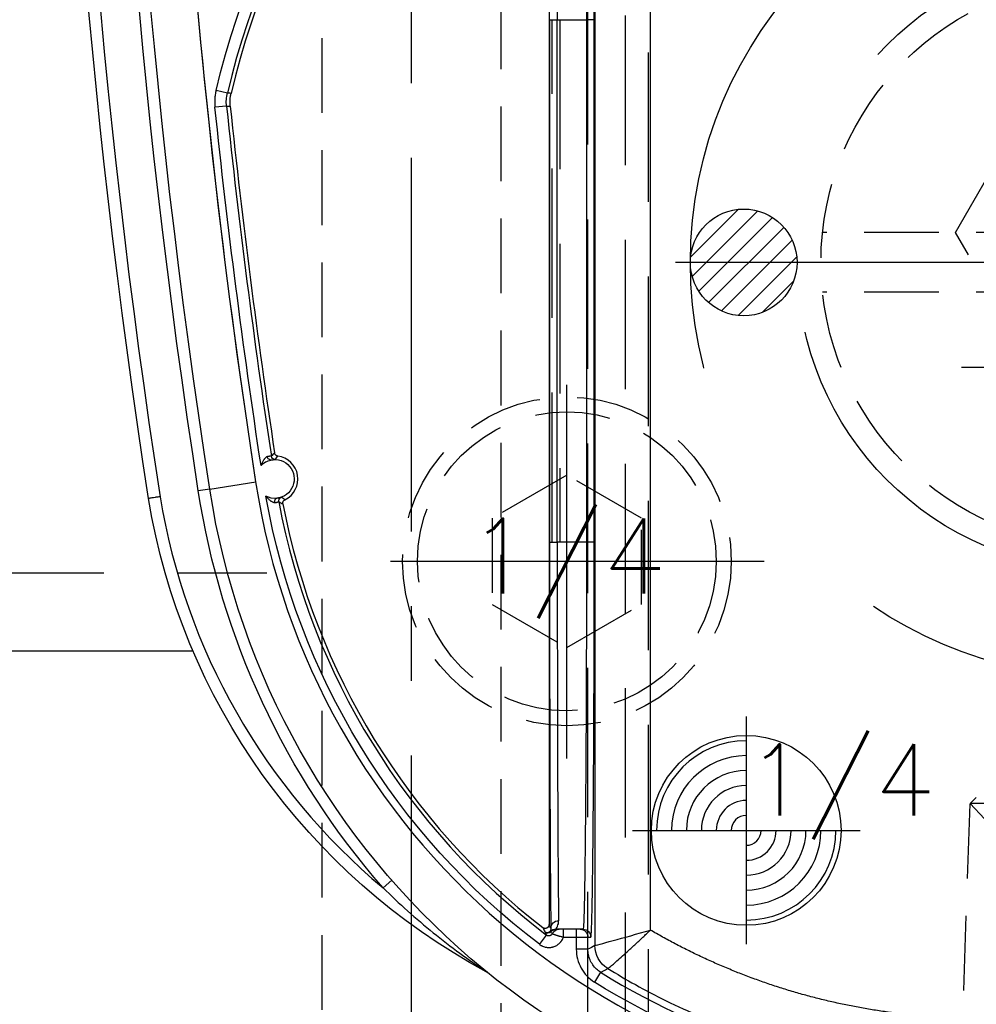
# Model space of a CAD drawing. Extents: x 2651 to 7771, y -1163 to 1075.
# Tile 192 of 256: x 4196 to 4228, y 231 to 264. Entities that reach past the tile are written whole.
import ezdxf
from ezdxf.enums import TextEntityAlignment as Align

# ---------------------------------------------------------------- set-up
doc = ezdxf.new("R2010")
doc.units = 0
doc.header["$LTSCALE"] = 10
for name, pattern in [('CENTER', [2, 1.25, -0.25, 0.25, -0.25]), ('CNSCEN', [17, 15, -1, 0, -1]), ('CNSHID', [4, 3, -1]), ('DASHED', [0.75, 0.5, -0.25]), ('HIDDEN', [0.375, 0.25, -0.125])]:
    doc.linetypes.add(name, pattern=pattern)
doc.layers.get('0').update_dxf_attribs({"linetype": 'CONTINUOUS'})
doc.layers.get('Defpoints').update_dxf_attribs({"linetype": 'CONTINUOUS'})
for name, color, linetype in [('1', 7, 'CONTINUOUS'), ('111', 7, 'CONTINUOUS'), ('9', 3, 'CONTINUOUS'), ('CEN', 1, 'CENTER'), ('COOL', 150, 'HIDDEN'), ('DIM', 3, 'CONTINUOUS'), ('HIDDEN', 6, 'HIDDEN'), ('PIN', 3, 'CONTINUOUS'), ('TEXT', 4, 'CONTINUOUS'), ('WL1-HL', 4, 'CNSHID'), ('WOR1-CL', 1, 'CNSCEN'), ('WOR1-DL', 7, 'CONTINUOUS')]:
    doc.layers.add(name, color=color, linetype=linetype)
doc.styles.add('china', font='txt')
doc.styles.get("Standard").update_dxf_attribs({"font": 'romans.shx'})
doc.dimstyles.new('MM& INCH5', dxfattribs={"dimtxt": 5, "dimasz": 2.5, "dimexe": 1, "dimexo": 0.5, "dimtad": 0, "dimrnd": 1.38778e-17, "dimzin": 9, "dimdsep": 46, "dimtxsty": 'Standard', "dimblk": 'CLOSED', "dimcen": 0, "dimclrd": 3, "dimclre": 3, "dimclrt": 3, "dimazin": 2, "dimtfac": 0.75, "dimtofl": 0, "dimtmove": 0, "dimatfit": 3, "dimfxl": 0, "dimtolj": 1, "dimarcsym": 0})

# ---------------------------------------------------------------- blocks, each defined once
blk = doc.blocks.new('DSD')
at = {"layer": '1', "color": 6, "linetype": 'DASHED'}
for p, q in [((499.908, 528.968), (499.908, 578.104)), ((500.665, 577.737), (500.665, 520.364)), ((501.927, 577.054), (501.927, 528.968)), ((501.705, 542.875), (501.705, 560.35)), ((501.705, 560.35), (501.71, 560.35)), ((502.862, 542.875), (502.862, 560.35)), ((503.121, 560.35), (503.121, 542.875))]:
    blk.add_line(p, q, dxfattribs=at)
at = {"layer": '1', "color": 252, "linetype": 'Continuous'}
for p, q in [((501.496, 574.742), (501.701, 575.072)), ((501.692, 529.457), (501.692, 573.842)), ((501.923, 573.972), (501.923, 573.563)), ((501.923, 573.972), (502.312, 573.972)), ((502.312, 573.563), (502.312, 573.972)), ((503.542, 573.806), (503.307, 573.496)), ((501.923, 573.563), (501.825, 573.563)), ((502.312, 573.563), (501.923, 573.563)), ((502.739, 573.563), (502.312, 573.563)), ((502.312, 573.304), (502.312, 573.563)), ((502.739, 573.563), (502.739, 573.304)), ((499.831, 573.329), (499.831, 529.985)), ((502.997, 573.304), (502.997, 573.304)), ((508.486, 571.66), (508.779, 571.916)), ((501.71, 560.35), (501.71, 542.875)), ((501.71, 560.35), (501.969, 560.35)), ((501.969, 560.35), (502.947, 560.35)), ((501.969, 542.875), (501.969, 560.35)), ((502.947, 560.35), (502.947, 542.875)), ((503.206, 560.35), (502.947, 560.35)), ((503.206, 542.875), (503.206, 560.35)), ((514.577, 558.576), (514.961, 558.635)), ((514.577, 558.576), (513.04, 558.338)), ((514.015, 545.765), (514.402, 545.806)), ((513.988, 545.333), (514.366, 545.244)), ((501.71, 542.875), (501.969, 542.875)), ((502.947, 542.875), (501.969, 542.875)), ((503.206, 542.875), (502.947, 542.875))]:
    blk.add_line(p, q, dxfattribs=at)
at = {"layer": '1', "color": 7, "linetype": 'Continuous'}
for p, q in [((502.084, 573.304), (502.182, 573.304)), ((502.182, 573.304), (502.312, 573.304)), ((502.312, 573.304), (502.739, 573.304)), ((503.184, 573.383), (503.184, 573.383)), ((503.222, 529.912), (503.222, 573.144))]:
    blk.add_line(p, q, dxfattribs=at)
at = {"layer": '1', "color": 7, "linetype": 'Continuous', "extrusion": (0, 0, -1)}
for centre, radius, start, end in [((-488.973, 554.617), 25.908, 90, 171.2121), ((-505.511, 575.062), 0.389, 298.2789, 308.9697), ((-494.894, 555.327), 22.022, 118.2789, 170.6823), ((-512.4, 558.239), 0.648, 257.9913, 83.582), ((-512.4, 558.239), 0.648, 83.582, 117.2699), ((-258.538, 518.994), 261.153, 171.21206, 188.78794), ((-258.538, 518.994), 259.08, 171.21206, 188.78794), ((-512.4, 558.239), 0.648, 224.5869, 257.9913)]:
    blk.add_arc(centre, radius, start, end, dxfattribs=at)
at = {"layer": '1', "color": 110, "linetype": 'Continuous'}
for centre, radius, start, end in [((488.973, 554.617), 24.354, 8.7879, 90), ((258.538, 518.994), 257.526, 0, 8.78794)]:
    blk.add_arc(centre, radius, start, end, dxfattribs=at)
at = {"layer": '1', "color": 252, "linetype": 'Continuous'}
for centre, radius, start, end in [((488.973, 554.617), 24.354, 8.7879, 90), ((488.973, 554.617), 23.702, 58.1066, 90), ((488.973, 554.617), 23.704, 10.6489, 52.7905), ((494.894, 555.327), 21.633, 9.3224, 50.071), ((258.538, 518.994), 260.764, 351.21206, 8.78754), ((258.538, 518.994), 257.526, 351.21206, 8.78794), ((258.538, 518.994), 256.876, 5.98213, 8.61664), ((487.959, 551.472), 26.743, 305.0137, 346.7286)]:
    blk.add_arc(centre, radius, start, end, dxfattribs=at)
at = {"layer": '1', "color": 252, "linetype": 'Continuous', "extrusion": (0, 0, -1)}
for centre, radius, start, end in [((-488.973, 554.617), 24.091, 90, 121.8934), ((-488.973, 554.617), 24.093, 127.2095, 169.9667), ((-488.973, 554.617), 26.297, 138.866, 171.2121), ((-258.538, 518.994), 259.469, 171.21206, 188.78794), ((-258.538, 518.994), 257.265, 171.32783, 174.01787), ((-487.959, 551.472), 27.132, 193.2714, 234.9863)]:
    blk.add_arc(centre, radius, start, end, dxfattribs=at)
at = {"layer": '1', "color": 7, "linetype": 'Continuous'}
for centre, radius, start, end in [((488.973, 554.617), 23.581, 10.8903, 52.1843), ((512.4, 558.239), 0.772, 116.1921, 262.3356), ((258.538, 518.994), 256.753, 5.9868, 8.59488), ((487.959, 551.472), 26.62, 305.5251, 346.6816)]:
    blk.add_arc(centre, radius, start, end, dxfattribs=at)
at = {"layer": '1', "color": 252, "linetype": 'Continuous', "extrusion": (0, 0, -1)}
for centre, major_axis, ratio, start_param, end_param in [((500.785, 573.842), (-0.443, 0.791), 0.99995, 1.060893, 2.0807), ((500.785, 573.842), (-0.118, -0.899), 0.999771, 3.562012, 4.581812), ((502.084, 573.563), (0, 0.259), 0.999962, 3.141593, 4.712389), ((502.182, 573.563), (0, -0.259), 0.999962, 0, 1.570796), ((502.879, 573.563), (0, 0.259), 0.999963, 2.022596, 3.141593), ((503.273, 573.304), (0.116, 0.057), 0.999951, 4.330161, 5.824379), ((503.278, 573.294), (0.118, 0.053), 0.999958, 4.325735, 5.786411), ((502.902, 573.269), (0.259, 0.005), 0.977776, 0.020814, 1.590695), ((502.984, 573.563), (0, 0.259), 0.999925, 2.300524, 3.141593), ((502.991, 573.547), (0.218, -0.14), 0.998355, 0.160221, 1.001184), ((502.997, 573.563), (0, 0.259), 0.999931, 2.334397, 3.141593), ((502.997, 573.563), (0.005, 0.259), 0.999933, 2.31657, 3.123682), ((512.141, 558.974), (0.065, 0.112), 0.999983, 0.861915, 2.279678), ((512.387, 557.46), (-0.0975, 0.0853), 0.999984, 0.869298, 2.272295)]:
    blk.add_ellipse(centre, major_axis=major_axis, ratio=ratio, start_param=start_param, end_param=end_param, dxfattribs=at)
at = {"layer": '1', "color": 252, "linetype": 'Continuous'}
blk.add_ellipse((503.149, 560.35), major_axis=(0, 13.213), ratio=0.004363, start_param=4.712389, end_param=6.07201, dxfattribs=at)
at = {"layer": '1', "color": 7, "linetype": 'Continuous', "extrusion": (0, 0, -1)}
for centre, major_axis, ratio, start_param, end_param in [((503.281, 573.288), (0.116, 0.057), 0.999951, 4.330388, 5.82471), ((512.313, 559.012), (0.014, -0.129), 0.659067, 4.660995, 6.277384), ((512.562, 557.479), (0.027, -0.127), 0.659458, 3.147397, 4.754006)]:
    blk.add_ellipse(centre, major_axis=major_axis, ratio=ratio, start_param=start_param, end_param=end_param, dxfattribs=at)
at = {"layer": '1', "color": 7, "linetype": 'Continuous'}
for centre, start_param, end_param in [((502.89, 560.35), 4.712389, 6.07201), ((502.89, 542.875), 3.278184, 4.712389)]:
    blk.add_ellipse(centre, major_axis=(0, 12.954), ratio=0.004451, start_param=start_param, end_param=end_param, dxfattribs=at)
at = {"layer": '1', "color": 252, "linetype": 'Continuous'}
for points, knots in [([(501.259, 574.615), (500.953, 574.798), (500.314, 575.179), (499.283, 575.713), (498.144, 576.236), (496.891, 576.727), (495.524, 577.173), (494.043, 577.554), (492.449, 577.849), (490.746, 578.051), (489.574, 578.077), (488.973, 578.091)], [0, 0, 0, 0, 0.082708, 0.172517, 0.269427, 0.373438, 0.484549, 0.602761, 0.728074, 0.860487, 1, 1, 1, 1]), ([(502.312, 573.972), (502.312, 574.082), (502.298, 574.19), (502.243, 574.402), (502.202, 574.506), (502.096, 574.696), (502.03, 574.786), (501.879, 574.944), (501.795, 575.013), (501.701, 575.072)], [0, 0, 0, 0, 0.25, 0.25, 0.5, 0.5, 0.75, 0.75, 1, 1, 1, 1]), ([(501.259, 574.615), (501.255, 574.613), (501.246, 574.61), (501.201, 574.575), (501.126, 574.511), (501.001, 574.405), (500.822, 574.247), (500.603, 574.05), (500.358, 573.825), (500.093, 573.577), (499.916, 573.41), (499.831, 573.329)], [0, 0, 0, 0, 0.084674, 0.168339, 0.249944, 0.371225, 0.500049, 0.615769, 0.750155, 0.878546, 1, 1, 1, 1]), ([(501.496, 574.742), (501.491, 574.739), (501.487, 574.737), (501.462, 574.723), (501.44, 574.712), (501.366, 574.672), (501.313, 574.644), (501.259, 574.615)], [0, 0, 0, 0, 0.053761, 0.053761, 0.326805, 0.326805, 1, 1, 1, 1]), ([(501.496, 574.742), (501.545, 574.707), (501.645, 574.637), (501.765, 574.494), (501.856, 574.331), (501.913, 574.154), (501.92, 574.032), (501.923, 573.972)], [0, 0, 0, 0, 0.195853, 0.3979, 0.6021, 0.804147, 1, 1, 1, 1]), ([(508.779, 571.916), (508.507, 572.176), (507.962, 572.695), (507.101, 573.423), (506.388, 573.974), (505.891, 574.333), (505.652, 574.499), (505.511, 574.596), (505.426, 574.654), (505.377, 574.687), (505.34, 574.711), (505.331, 574.717), (505.327, 574.72)], [0, 0, 0, 0, 0.250029, 0.500054, 0.750068, 0.85008, 0.910086, 0.946085, 0.967709, 0.980612, 0.990462, 1, 1, 1, 1]), ([(501.691, 573.842), (501.68, 573.843), (501.437, 573.779), (500.728, 573.584), (500.276, 573.457), (499.831, 573.329)], [0, 0, 0, 0, 0.5, 0.5, 1, 1, 1, 1]), ([(503.542, 573.806), (503.526, 573.818), (503.509, 573.829), (503.483, 573.845), (503.474, 573.85), (503.46, 573.857), (503.455, 573.859), (503.446, 573.864), (503.423, 573.874), (503.38, 573.89), (503.34, 573.899), (503.31, 573.905), (503.3, 573.906), (503.28, 573.909), (503.27, 573.91), (503.239, 573.911), (503.199, 573.911), (503.158, 573.907), (503.133, 573.902), (503.128, 573.901), (503.118, 573.899), (503.113, 573.898), (503.098, 573.894), (503.069, 573.886), (503.021, 573.869), (502.985, 573.85), (502.958, 573.835), (502.95, 573.829), (502.933, 573.818), (502.908, 573.8), (502.869, 573.767), (502.842, 573.738), (502.825, 573.718), (502.822, 573.714), (502.816, 573.706), (502.807, 573.693), (502.787, 573.664), (502.772, 573.637), (502.758, 573.61), (502.754, 573.601), (502.746, 573.582), (502.743, 573.572), (502.739, 573.563)], [0, 0, 0, 0, 0.0625, 0.0625, 0.09375, 0.09375, 0.109375, 0.109375, 0.125, 0.1875, 0.25, 0.25, 0.28125, 0.28125, 0.3125, 0.3125, 0.375, 0.4375, 0.4375, 0.453125, 0.453125, 0.46875, 0.46875, 0.5, 0.5625, 0.625, 0.625, 0.65625, 0.65625, 0.6875, 0.75, 0.8125, 0.8125, 0.828125, 0.828125, 0.84375, 0.875, 0.9375, 0.9375, 0.96875, 0.96875, 1, 1, 1, 1]), ([(501.969, 560.35), (501.969, 560.63), (501.969, 561.203), (501.97, 562.076), (501.972, 562.974), (501.975, 563.891), (501.978, 564.822), (501.982, 565.759), (501.986, 566.692), (501.992, 567.612), (501.998, 568.508), (502.005, 569.369), (502.012, 570.181), (502.02, 570.932), (502.029, 571.606), (502.039, 572.19), (502.049, 572.669), (502.06, 573.026), (502.072, 573.259), (502.08, 573.289), (502.084, 573.304)], [0, 0, 0, 0, 0.041403, 0.084471, 0.129205, 0.175604, 0.223668, 0.273397, 0.324791, 0.377851, 0.432575, 0.488964, 0.547018, 0.606736, 0.668119, 0.731167, 0.795879, 0.862255, 0.930296, 1, 1, 1, 1]), ([(502.084, 529.921), (502.082, 529.925), (502.077, 529.934), (502.071, 530.005), (502.064, 530.115), (502.058, 530.267), (502.052, 530.458), (502.046, 530.686), (502.041, 530.947), (502.035, 531.241), (502.03, 531.564), (502.025, 531.915), (502.021, 532.29), (502.016, 532.688), (502.012, 533.107), (502.008, 533.544), (502.004, 533.997), (502, 534.464), (501.996, 534.942), (501.993, 535.431), (501.99, 535.928), (501.987, 536.43), (501.985, 536.938), (501.982, 537.448), (501.98, 537.959), (501.978, 538.471), (501.976, 538.981), (501.974, 539.488), (501.973, 539.991), (501.972, 540.489), (501.971, 540.981), (501.97, 541.466), (501.969, 541.943), (501.969, 542.412), (501.969, 542.722), (501.969, 542.875)], [0, 0, 0, 0, 0.038023, 0.075563, 0.112621, 0.149196, 0.185289, 0.2209, 0.256028, 0.290673, 0.324837, 0.358517, 0.391715, 0.424431, 0.456664, 0.488415, 0.519683, 0.550468, 0.580772, 0.610592, 0.63993, 0.668786, 0.697159, 0.72505, 0.752458, 0.779383, 0.805826, 0.831787, 0.857265, 0.88226, 0.906773, 0.930804, 0.954352, 0.977417, 1, 1, 1, 1])]:
    blk.add_open_spline(points, degree=3, knots=knots, dxfattribs=at)
at = {"layer": '1', "color": 7, "linetype": 'Continuous'}
blk.add_rational_spline([(488.925, 576.277), (492.78, 576.276), (496.501, 575.27), (499.831, 573.329)], [1, 0.976931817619, 0.976931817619, 1], degree=3, dxfattribs=at)
for points, degree in [([(501.259, 574.615), (501.259, 574.615), (501.259, 574.615), (501.259, 574.615)], 3), ([(501.692, 573.842), (501.691, 573.842), (501.691, 573.842), (501.691, 573.842)], 3), ([(502.984, 573.304), (502.997, 573.304)], 1), ([(502.997, 573.304), (502.991, 573.288)], 1), ([(503.184, 573.383), (503.177, 573.39)], 1), ([(503.184, 573.374), (503.184, 573.383)], 1), ([(513.891, 545.773), (513.895, 545.737), (513.9, 545.664), (513.897, 545.555), (513.886, 545.447), (513.872, 545.375), (513.863, 545.34)], 3), ([(514.015, 545.765), (514.019, 545.729), (514.024, 545.656), (514.021, 545.548), (514.01, 545.44), (513.996, 545.368), (513.988, 545.333)], 3)]:
    blk.add_open_spline(points, degree=degree, dxfattribs=at)
at = {"layer": '1', "color": 252, "linetype": 'Continuous'}
for points, degree in [([(501.692, 573.842), (501.769, 573.886), (501.846, 573.929), (501.923, 573.972)], 3), ([(503.352, 573.406), (503.337, 573.436), (503.322, 573.466), (503.307, 573.496)], 3), ([(503.161, 573.269), (503.181, 573.228), (503.202, 573.186), (503.222, 573.144)], 3), ([(503.357, 573.397), (503.352, 573.406)], 1), ([(503.36, 573.391), (503.357, 573.397)], 1), ([(503.431, 573.246), (503.407, 573.295), (503.384, 573.343), (503.36, 573.391)], 3), ([(512.269, 558.998), (512.245, 559.011), (512.199, 559.037), (512.153, 559.061), (512.13, 559.073)], 3), ([(512.06, 558.932), (512.102, 558.907), (512.143, 558.88), (512.184, 558.852)], 3), ([(512.389, 557.59), (512.359, 557.549), (512.329, 557.511), (512.297, 557.474)], 3), ([(512.408, 557.365), (512.426, 557.383), (512.462, 557.42), (512.497, 557.46), (512.515, 557.48)], 3), ([(514.015, 545.765), (513.974, 545.768), (513.933, 545.77), (513.891, 545.773)], 3), ([(514.366, 545.244), (514.377, 545.29), (514.395, 545.383), (514.41, 545.523), (514.413, 545.664), (514.407, 545.758), (514.402, 545.806)], 3), ([(513.863, 545.34), (513.905, 545.337), (513.946, 545.335), (513.988, 545.333)], 3)]:
    blk.add_open_spline(points, degree=degree, dxfattribs=at)
for points in [[(501.825, 573.563), (501.757, 573.563), (501.71, 568.09), (501.71, 560.35)], [(501.71, 542.875), (501.71, 535.135), (501.757, 529.662), (501.825, 529.662)]]:
    blk.add_rational_spline(points, [1, 0.804737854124, 0.804737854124, 1], degree=3, dxfattribs=at)
at = {"layer": '1', "color": 7, "linetype": 'Continuous'}
for points, knots in [([(503.111, 573.45), (503.106, 573.452), (503.102, 573.454), (503.098, 573.455), (503.093, 573.457), (503.089, 573.459), (503.085, 573.461), (503.08, 573.462), (503.076, 573.464), (503.072, 573.466), (503.067, 573.468), (503.063, 573.469), (503.058, 573.471), (503.037, 573.479), (503.022, 573.484), (503, 573.492), (502.996, 573.493), (502.987, 573.496), (502.973, 573.501), (502.948, 573.508), (502.928, 573.515), (502.911, 573.519), (502.906, 573.521), (502.895, 573.524), (502.889, 573.526), (502.861, 573.533), (502.838, 573.539), (502.807, 573.547), (502.801, 573.548), (502.789, 573.551), (502.783, 573.553), (502.764, 573.557), (502.752, 573.56), (502.739, 573.563)], [0, 0, 0, 0, 0.0625, 0.0625, 0.09375, 0.09375, 0.125, 0.125, 0.25, 0.25, 0.3125, 0.3125, 0.375, 0.375, 0.5, 0.5, 0.53125, 0.53125, 0.5625, 0.625, 0.6875, 0.6875, 0.71875, 0.71875, 0.75, 0.75, 0.875, 0.875, 0.90625, 0.90625, 0.9375, 0.9375, 1, 1, 1, 1]), ([(503.112, 573.45), (503.117, 573.458), (503.122, 573.466), (503.134, 573.481), (503.14, 573.488), (503.152, 573.497), (503.155, 573.5), (503.164, 573.505), (503.168, 573.507), (503.181, 573.513), (503.189, 573.517), (503.199, 573.519), (503.204, 573.52), (503.208, 573.521), (503.215, 573.522), (503.227, 573.523), (503.237, 573.522), (503.242, 573.522), (503.246, 573.521), (503.251, 573.521), (503.263, 573.519), (503.274, 573.515), (503.283, 573.511), (503.287, 573.509), (503.291, 573.507), (503.298, 573.503), (503.304, 573.499), (503.307, 573.496)], [0, 0, 0, 0, 0.125, 0.125, 0.25, 0.25, 0.3125, 0.3125, 0.375, 0.375, 0.5, 0.5, 0.53125, 0.53125, 0.5625, 0.625, 0.6875, 0.6875, 0.71875, 0.71875, 0.75, 0.875, 0.875, 0.90625, 0.90625, 0.9375, 1, 1, 1, 1]), ([(503.177, 573.39), (503.165, 573.4), (503.154, 573.41), (503.132, 573.43), (503.122, 573.44), (503.112, 573.45)], [0, 0, 0, 0, 0.5, 0.5, 1, 1, 1, 1]), ([(502.739, 573.304), (502.744, 573.304), (502.749, 573.304), (502.757, 573.304), (502.762, 573.304), (502.773, 573.304), (502.778, 573.304), (502.782, 573.304), (502.787, 573.304), (502.792, 573.304), (502.796, 573.304), (502.801, 573.304), (502.806, 573.304), (502.81, 573.304), (502.815, 573.304), (502.82, 573.304), (502.825, 573.304), (502.829, 573.304), (502.834, 573.304), (502.839, 573.304), (502.843, 573.304), (502.848, 573.304), (502.853, 573.304), (502.857, 573.304), (502.862, 573.304), (502.867, 573.304), (502.871, 573.304), (502.876, 573.304), (502.881, 573.304)], [0, 0, 0, 0, 0.0625, 0.0625, 0.125, 0.125, 0.25, 0.25, 0.3125, 0.3125, 0.375, 0.4375, 0.46875, 0.46875, 0.5, 0.5, 0.625, 0.625, 0.6875, 0.6875, 0.71875, 0.71875, 0.75, 0.875, 0.875, 0.9375, 0.9375, 1, 1, 1, 1]), ([(502.879, 573.304), (502.894, 573.304), (502.91, 573.304), (502.936, 573.304), (502.945, 573.304), (502.963, 573.304), (502.973, 573.304), (502.984, 573.304)], [0, 0, 0, 0, 0.5, 0.5, 0.75, 0.75, 1, 1, 1, 1]), ([(502.991, 573.288), (502.989, 573.284), (502.985, 573.279), (502.977, 573.267), (502.973, 573.26), (502.966, 573.248), (502.963, 573.244), (502.958, 573.235), (502.956, 573.231), (502.948, 573.217), (502.943, 573.206), (502.928, 573.172), (502.918, 573.146), (502.908, 573.101), (502.906, 573.085), (502.902, 573.052), (502.901, 573.034), (502.902, 573.016)], [0, 0, 0, 0, 0.125, 0.125, 0.25, 0.25, 0.3125, 0.3125, 0.375, 0.375, 0.5, 0.5, 0.75, 0.75, 0.875, 0.875, 1, 1, 1, 1]), ([(503.161, 573.269), (503.16, 573.276), (503.16, 573.282), (503.161, 573.295), (503.163, 573.313), (503.167, 573.328), (503.173, 573.345), (503.176, 573.353), (503.181, 573.365), (503.183, 573.37), (503.184, 573.374)], [0, 0, 0, 0, 0.125, 0.125, 0.25, 0.5, 0.5, 0.75, 0.75, 1, 1, 1, 1]), ([(503.222, 573.144), (503.222, 573.15), (503.223, 573.162), (503.225, 573.174), (503.228, 573.182), (503.229, 573.186), (503.231, 573.191), (503.234, 573.2), (503.239, 573.208), (503.243, 573.214), (503.246, 573.218), (503.248, 573.222), (503.251, 573.226), (503.256, 573.232), (503.265, 573.241), (503.274, 573.248), (503.281, 573.253), (503.285, 573.255), (503.289, 573.258), (503.297, 573.262), (503.306, 573.265), (503.313, 573.268), (503.318, 573.269), (503.322, 573.27), (503.327, 573.271), (503.335, 573.273), (503.347, 573.274), (503.359, 573.274), (503.367, 573.273), (503.372, 573.272), (503.377, 573.271), (503.386, 573.269), (503.394, 573.267), (503.405, 573.262), (503.411, 573.26), (503.421, 573.254), (503.426, 573.25), (503.431, 573.246)], [0, 0, 0, 0, 0.0625, 0.125, 0.125, 0.15625, 0.15625, 0.1875, 0.25, 0.25, 0.28125, 0.28125, 0.3125, 0.3125, 0.375, 0.4375, 0.4375, 0.46875, 0.46875, 0.5, 0.5625, 0.5625, 0.59375, 0.59375, 0.625, 0.625, 0.6875, 0.75, 0.75, 0.78125, 0.78125, 0.8125, 0.875, 0.875, 0.9375, 0.9375, 1, 1, 1, 1]), ([(512.13, 559.073), (512.131, 559.066), (512.132, 559.052), (512.132, 559.038), (512.13, 559.028), (512.129, 559.023), (512.128, 559.017), (512.125, 559.007), (512.121, 558.997), (512.117, 558.988), (512.115, 558.984), (512.111, 558.978), (512.106, 558.969), (512.099, 558.961), (512.092, 558.954), (512.088, 558.951), (512.083, 558.947), (512.075, 558.94), (512.066, 558.935), (512.06, 558.932)], [0, 0, 0, 0, 0.125, 0.25, 0.25, 0.3125, 0.3125, 0.375, 0.5, 0.5, 0.5625, 0.5625, 0.625, 0.75, 0.75, 0.8125, 0.8125, 0.875, 1, 1, 1, 1]), ([(512.397, 559.027), (512.387, 559.026), (512.378, 559.025), (512.364, 559.023), (512.359, 559.023), (512.354, 559.022), (512.35, 559.021), (512.345, 559.02), (512.336, 559.018), (512.32, 559.014), (512.308, 559.011), (512.304, 559.009), (512.299, 559.008), (512.295, 559.007), (512.29, 559.005), (512.286, 559.004), (512.281, 559.002), (512.277, 559.001), (512.273, 558.997), (512.268, 558.998)], [0, 0, 0, 0, 0.125, 0.125, 0.1875, 0.1875, 0.21875, 0.21875, 0.25, 0.375, 0.5, 0.5, 0.5625, 0.5625, 0.625, 0.625, 0.75, 0.875, 1, 1, 1, 1]), ([(512.698, 558.814), (512.695, 558.818), (512.692, 558.821), (512.689, 558.825), (512.686, 558.828), (512.683, 558.832), (512.676, 558.841), (512.671, 558.847), (512.654, 558.866), (512.643, 558.878), (512.62, 558.901), (512.608, 558.913), (512.584, 558.934), (512.571, 558.945), (512.556, 558.957), (512.552, 558.96), (512.546, 558.965), (512.536, 558.972), (512.526, 558.979), (512.506, 558.992), (512.492, 559), (512.476, 559.008), (512.471, 559.01), (512.465, 559.013), (512.461, 559.015), (512.451, 559.018), (512.444, 559.021), (512.43, 559.025), (512.424, 559.026), (512.415, 559.027), (512.411, 559.027), (512.406, 559.028), (512.401, 559.028), (512.397, 559.027)], [0, 0, 0, 0, 0.015625, 0.015625, 0.03125, 0.0625, 0.0625, 0.125, 0.125, 0.25, 0.25, 0.375, 0.375, 0.5, 0.5, 0.53125, 0.53125, 0.5625, 0.625, 0.625, 0.75, 0.75, 0.78125, 0.78125, 0.8125, 0.8125, 0.875, 0.875, 0.9375, 0.9375, 0.96875, 0.96875, 1, 1, 1, 1]), ([(512.186, 558.851), (512.19, 558.852), (512.194, 558.855), (512.199, 558.856), (512.203, 558.857), (512.208, 558.859), (512.212, 558.86), (512.217, 558.861), (512.221, 558.862), (512.239, 558.867), (512.255, 558.871), (512.269, 558.874), (512.274, 558.875), (512.283, 558.876), (512.299, 558.879), (512.316, 558.881), (512.328, 558.883)], [0, 0, 0, 0, 0.125, 0.25, 0.375, 0.375, 0.4375, 0.4375, 0.5, 0.625, 0.75, 0.75, 0.8125, 0.8125, 0.875, 1, 1, 1, 1]), ([(516.241, 558.831), (516.255, 558.833), (516.268, 558.835), (516.282, 558.838), (516.325, 558.844), (516.367, 558.851), (516.406, 558.857), (516.445, 558.864), (516.481, 558.869), (516.511, 558.874), (516.542, 558.879), (516.568, 558.883), (516.586, 558.886), (516.605, 558.889), (516.617, 558.891), (516.621, 558.892), (516.626, 558.892)], [0, 0, 0, 0, 0.067918, 0.067918, 0.067918, 0.282665, 0.282665, 0.282665, 0.497412, 0.497412, 0.497412, 0.712159, 0.712159, 0.712159, 0.926902, 1, 1, 1, 1]), ([(512.646, 557.492), (512.65, 557.493), (512.655, 557.494), (512.659, 557.496), (512.668, 557.499), (512.677, 557.504), (512.685, 557.51), (512.689, 557.513), (512.694, 557.516), (512.697, 557.519), (512.705, 557.526), (512.711, 557.531), (512.727, 557.547), (512.737, 557.558), (512.749, 557.573), (512.752, 557.577), (512.757, 557.583), (512.759, 557.587), (512.766, 557.596), (512.771, 557.603), (512.784, 557.623), (512.792, 557.636), (512.808, 557.665), (512.816, 557.679), (512.827, 557.701), (512.83, 557.708), (512.837, 557.723), (512.84, 557.731), (512.847, 557.746), (512.851, 557.757), (512.857, 557.771), (512.859, 557.777), (512.862, 557.784)], [0, 0, 0, 0, 0.03125, 0.03125, 0.0625, 0.125, 0.125, 0.15625, 0.15625, 0.1875, 0.1875, 0.25, 0.25, 0.375, 0.375, 0.40625, 0.40625, 0.4375, 0.4375, 0.5, 0.5, 0.625, 0.625, 0.75, 0.75, 0.8125, 0.8125, 0.875, 0.875, 0.9375, 0.96875, 1, 1, 1, 1]), ([(512.297, 557.474), (512.304, 557.473), (512.318, 557.47), (512.331, 557.465), (512.34, 557.461), (512.344, 557.458), (512.349, 557.455), (512.358, 557.45), (512.366, 557.443), (512.373, 557.436), (512.376, 557.433), (512.38, 557.428), (512.387, 557.42), (512.392, 557.411), (512.397, 557.402), (512.399, 557.398), (512.401, 557.392), (512.405, 557.382), (512.407, 557.372), (512.408, 557.365)], [0, 0, 0, 0, 0.125, 0.25, 0.25, 0.3125, 0.3125, 0.375, 0.5, 0.5, 0.5625, 0.5625, 0.625, 0.75, 0.75, 0.8125, 0.8125, 0.875, 1, 1, 1, 1]), ([(512.535, 557.606), (512.523, 557.603), (512.512, 557.601), (512.496, 557.598), (512.491, 557.598), (512.481, 557.596), (512.476, 557.596), (512.463, 557.594), (512.446, 557.592), (512.432, 557.592), (512.426, 557.593), (512.422, 557.589), (512.417, 557.593), (512.412, 557.589), (512.408, 557.592), (512.396, 557.586), (512.398, 557.594), (512.385, 557.587), (512.389, 557.59)], [0, 0, 0, 0, 0.125, 0.125, 0.1875, 0.1875, 0.25, 0.25, 0.375, 0.5, 0.5, 0.5625, 0.5625, 0.625, 0.625, 0.75, 0.875, 1, 1, 1, 1]), ([(512.515, 557.48), (512.52, 557.481), (512.524, 557.48), (512.529, 557.48), (512.534, 557.479), (512.538, 557.479), (512.543, 557.479), (512.548, 557.479), (512.552, 557.48), (512.569, 557.48), (512.584, 557.481), (512.59, 557.482), (512.595, 557.483), (512.6, 557.483), (512.604, 557.484), (512.609, 557.484), (512.622, 557.486), (512.637, 557.489), (512.647, 557.492)], [0, 0, 0, 0, 0.125, 0.25, 0.375, 0.375, 0.4375, 0.4375, 0.5, 0.625, 0.75, 0.75, 0.78125, 0.78125, 0.8125, 0.8125, 0.875, 1, 1, 1, 1])]:
    blk.add_open_spline(points, degree=3, knots=knots, dxfattribs=at)
blk = doc.blocks.new('*D178')
at = {"layer": 'Defpoints', "color": 0}
for p in [(4171.684, 387.642), (4446.684, 255.642), (4473.321, 255.642)]:
    blk.add_point(p, dxfattribs=at)
at = {"layer": 'DIM', "color": 3, "lineweight": -2}
blk.add_line((4447.184, 255.642), (4473.321, 255.642), dxfattribs=at)
at = {"layer": 'DIM', "color": 3, "insert": (4496.327, 255.642), "char_height": 5, "attachment_point": 5}
blk.add_mtext('\\A1;132 [5.197]', dxfattribs=at)
blk = doc.blocks.new('_Closed')
at = {"color": 0, "linetype": 'ByBlock', "lineweight": -2}
for p, q in [((-1, 0.167), (0, 0)), ((-1, 0.167), (-1, -0.167)), ((0, 0), (-1, -0.167)), ((0, 0), (-1, 0))]:
    blk.add_line(p, q, dxfattribs=at)
blk = doc.blocks.new('*D179')
at = {"layer": 'Defpoints', "color": 0}
for p in [(4171.684, 387.642), (4473.321, 263.642), (4381.212, 262.642)]:
    blk.add_point(p, dxfattribs=at)
at = {"layer": 'DIM', "color": 3, "lineweight": -2}
for p, q in [((4463.321, 262.642), (4468.321, 263.642)), ((4468.321, 263.642), (4473.321, 263.642)), ((4381.712, 262.642), (4463.321, 262.642))]:
    blk.add_line(p, q, dxfattribs=at)
at = {"layer": 'DIM', "color": 3, "insert": (4496.327, 263.642), "char_height": 5, "attachment_point": 5}
blk.add_mtext('\\A1;125 [4.921]', dxfattribs=at)
blk = doc.blocks.new('*D180')
at = {"layer": 'Defpoints', "color": 0}
for p in [(4171.684, 387.642), (4446.684, 212.642), (4473.321, 212.642)]:
    blk.add_point(p, dxfattribs=at)
at = {"layer": 'DIM', "color": 3, "lineweight": -2}
blk.add_line((4447.184, 212.642), (4473.321, 212.642), dxfattribs=at)
at = {"layer": 'DIM', "color": 3, "insert": (4493.946, 212.642), "char_height": 5, "attachment_point": 5}
blk.add_mtext('\\A1;175 [6.89]', dxfattribs=at)
blk = doc.blocks.new('*D181')
at = {"layer": 'Defpoints', "color": 0}
for p in [(4171.684, 387.642), (4446.684, 182.642), (4473.321, 182.642)]:
    blk.add_point(p, dxfattribs=at)
at = {"layer": 'DIM', "color": 3, "lineweight": -2}
blk.add_line((4447.184, 182.642), (4473.321, 182.642), dxfattribs=at)
at = {"layer": 'DIM', "color": 3, "insert": (4496.684, 182.642), "char_height": 5, "attachment_point": 5}
blk.add_mtext('\\A1;205 [8.071]', dxfattribs=at)
blk = doc.blocks.new('*D182')
at = {"layer": 'Defpoints', "color": 0}
for p in [(4171.684, 387.642), (4446.684, 162.642), (4473.321, 162.642)]:
    blk.add_point(p, dxfattribs=at)
at = {"layer": 'DIM', "color": 3, "lineweight": -2}
blk.add_line((4447.184, 162.642), (4473.321, 162.642), dxfattribs=at)
at = {"layer": 'DIM', "color": 3, "insert": (4496.684, 162.642), "char_height": 5, "attachment_point": 5}
blk.add_mtext('\\A1;225 [8.858]', dxfattribs=at)
blk = doc.blocks.new('*D183')
at = {"layer": 'Defpoints', "color": 0}
for p in [(4171.684, 387.642), (4446.684, 119.642), (4473.321, 119.642)]:
    blk.add_point(p, dxfattribs=at)
at = {"layer": 'DIM', "color": 3, "lineweight": -2}
blk.add_line((4447.184, 119.642), (4473.321, 119.642), dxfattribs=at)
at = {"layer": 'DIM', "color": 3, "insert": (4499.065, 119.642), "char_height": 5, "attachment_point": 5}
blk.add_mtext('\\A1;268 [10.551]', dxfattribs=at)
blk = doc.blocks.new('*D184')
at = {"layer": 'Defpoints', "color": 0}
for p in [(4171.684, 387.642), (4446.684, 12.642), (4473.321, 12.642)]:
    blk.add_point(p, dxfattribs=at)
at = {"layer": 'DIM', "color": 3, "lineweight": -2}
blk.add_line((4447.184, 12.642), (4473.321, 12.642), dxfattribs=at)
at = {"layer": 'DIM', "color": 3, "insert": (4499.065, 12.642), "char_height": 5, "attachment_point": 5}
blk.add_mtext('\\A1;375 [14.764]', dxfattribs=at)
blk = doc.blocks.new('*D185')
at = {"layer": 'Defpoints', "color": 0}
for p in [(4171.684, 387.642), (4446.684, 55.642), (4473.321, 55.642)]:
    blk.add_point(p, dxfattribs=at)
at = {"layer": 'DIM', "color": 3, "lineweight": -2}
blk.add_line((4447.184, 55.642), (4473.321, 55.642), dxfattribs=at)
at = {"layer": 'DIM', "color": 3, "insert": (4499.065, 55.642), "char_height": 5, "attachment_point": 5}
blk.add_mtext('\\A1;332 [13.071]', dxfattribs=at)
blk = doc.blocks.new('*D186')
at = {"layer": 'Defpoints', "color": 0}
for p in [(4171.684, 387.642), (4381.212, -22.358), (4473.321, -22.358)]:
    blk.add_point(p, dxfattribs=at)
at = {"layer": 'DIM', "color": 3, "lineweight": -2}
blk.add_line((4381.712, -22.358), (4473.321, -22.358), dxfattribs=at)
at = {"layer": 'DIM', "color": 3, "insert": (4499.065, -22.358), "char_height": 5, "attachment_point": 5}
blk.add_mtext('\\A1;410 [16.142]', dxfattribs=at)
blk = doc.blocks.new('*D187')
at = {"layer": 'Defpoints', "color": 0}
for p in [(4171.684, 387.642), (4274.104, -57.358), (4473.321, -57.358)]:
    blk.add_point(p, dxfattribs=at)
at = {"layer": 'DIM', "color": 3, "lineweight": -2}
blk.add_line((4274.604, -57.358), (4473.321, -57.358), dxfattribs=at)
at = {"layer": 'DIM', "color": 3, "insert": (4496.684, -57.358), "char_height": 5, "attachment_point": 5}
blk.add_mtext('\\A1;445 [17.52]', dxfattribs=at)
blk = doc.blocks.new('*D188')
at = {"layer": 'Defpoints', "color": 0}
for p in [(4171.684, 387.642), (4271.924, -104.358), (4473.321, -104.358)]:
    blk.add_point(p, dxfattribs=at)
at = {"layer": 'DIM', "color": 3, "lineweight": -2}
blk.add_line((4272.424, -104.358), (4473.321, -104.358), dxfattribs=at)
at = {"layer": 'DIM', "color": 3, "insert": (4496.684, -104.358), "char_height": 5, "attachment_point": 5}
blk.add_mtext('\\A1;492 [19.37]', dxfattribs=at)
blk = doc.blocks.new('*D189')
at = {"layer": 'Defpoints', "color": 0}
for p in [(4171.684, 387.642), (4285.884, -124.358), (4473.321, -124.358)]:
    blk.add_point(p, dxfattribs=at)
at = {"layer": 'DIM', "color": 3, "lineweight": -2}
blk.add_line((4286.384, -124.358), (4473.321, -124.358), dxfattribs=at)
at = {"layer": 'DIM', "color": 3, "insert": (4499.065, -124.358), "char_height": 5, "attachment_point": 5}
blk.add_mtext('\\A1;512 [20.157]', dxfattribs=at)
blk = doc.blocks.new('*D193')
at = {"layer": 'Defpoints', "color": 0}
for p in [(4171.684, 387.642), (4401.864, -82.358), (4473.321, -82.358)]:
    blk.add_point(p, dxfattribs=at)
at = {"layer": 'DIM', "color": 3, "lineweight": -2}
blk.add_line((4402.364, -82.358), (4473.321, -82.358), dxfattribs=at)
at = {"layer": 'DIM', "color": 3, "insert": (4499.065, -82.358), "char_height": 5, "attachment_point": 5}
blk.add_mtext('\\A1;470 [18.504]', dxfattribs=at)
blk = doc.blocks.new('*D199')
at = {"layer": 'Defpoints', "color": 0}
for p in [(4171.684, 387.642), (4256.684, -119.598), (4256.684, -149.953)]:
    blk.add_point(p, dxfattribs=at)
at = {"layer": 'DIM', "color": 3, "lineweight": -2}
blk.add_line((4256.684, -120.098), (4256.684, -149.953), dxfattribs=at)
at = {"layer": 'DIM', "color": 3, "insert": (4256.684, -170.935), "char_height": 5, "attachment_point": 5, "rotation": 90}
blk.add_mtext('\\A1;85 [3.346]', dxfattribs=at)
blk = doc.blocks.new('*D200')
at = {"layer": 'Defpoints', "color": 0}
for p in [(4171.684, 387.642), (4278.684, -131.558), (4278.684, -149.953)]:
    blk.add_point(p, dxfattribs=at)
at = {"layer": 'DIM', "color": 3, "lineweight": -2}
blk.add_line((4278.684, -132.058), (4278.684, -149.953), dxfattribs=at)
at = {"layer": 'DIM', "color": 3, "insert": (4278.684, -172.959), "char_height": 5, "attachment_point": 5, "rotation": 90}
blk.add_mtext('\\A1;107 [4.213]', dxfattribs=at)
blk = doc.blocks.new('*D201')
at = {"layer": 'Defpoints', "color": 0}
for p in [(4171.684, 387.642), (4296.684, -137.358), (4296.684, -149.953)]:
    blk.add_point(p, dxfattribs=at)
at = {"layer": 'DIM', "color": 3, "lineweight": -2}
blk.add_line((4296.684, -137.858), (4296.684, -149.953), dxfattribs=at)
at = {"layer": 'DIM', "color": 3, "insert": (4296.684, -172.959), "char_height": 5, "attachment_point": 5, "rotation": 90}
blk.add_mtext('\\A1;125 [4.921]', dxfattribs=at)
blk = doc.blocks.new('*D202')
at = {"layer": 'Defpoints', "color": 0}
for p in [(4171.684, 387.642), (4246.684, -84.778), (4246.684, -149.953)]:
    blk.add_point(p, dxfattribs=at)
at = {"layer": 'DIM', "color": 3, "lineweight": -2}
blk.add_line((4246.684, -85.278), (4246.684, -149.953), dxfattribs=at)
at = {"layer": 'DIM', "color": 3, "insert": (4246.684, -170.935), "char_height": 5, "attachment_point": 5, "rotation": 90}
blk.add_mtext('\\A1;75 [2.953]', dxfattribs=at)
blk = doc.blocks.new('*D203')
at = {"layer": 'Defpoints', "color": 0}
for p in [(4171.684, 387.642), (4368.684, -115.538), (4368.684, -149.953)]:
    blk.add_point(p, dxfattribs=at)
at = {"layer": 'DIM', "color": 3, "lineweight": -2}
blk.add_line((4368.684, -116.038), (4368.684, -149.953), dxfattribs=at)
at = {"layer": 'DIM', "color": 3, "insert": (4368.684, -172.959), "char_height": 5, "attachment_point": 5, "rotation": 90}
blk.add_mtext('\\A1;197 [7.756]', dxfattribs=at)
blk = doc.blocks.new('A$C2C2739AE')
at = {"layer": '111', "color": 110, "linetype": 'DASHED'}
blk.add_line((15, 57.62), (32.954, 57.62), dxfattribs=at)
at = {"layer": '111', "color": 110, "linetype": 'Continuous'}
blk.add_line((30.487, 55), (16.746, 55), dxfattribs=at)
blk = doc.blocks.new('*U10', base_point=(1624.618, 1808.955))
for p, q in [((1624.618, 1811.842), (1622.118, 1810.399)), ((1627.118, 1810.398), (1624.618, 1811.842)), ((1622.118, 1810.399), (1622.118, 1807.512)), ((1627.118, 1807.511), (1627.118, 1810.398)), ((1622.118, 1807.512), (1624.618, 1806.068)), ((1624.618, 1806.068), (1627.118, 1807.511))]:
    blk.add_line(p, q)
for radius in [5.5, 5]:
    blk.add_circle((1624.618, 1808.955), radius)
at = {"layer": 'CEN'}
for p, q in [((1624.618, 1815.555), (1624.618, 1802.355)), ((1618.018, 1808.955), (1631.218, 1808.955))]:
    blk.add_line(p, q, dxfattribs=at)
blk = doc.blocks.new('*X8')
at = {"color": 0}
for p, q in [((745.423, 286.51), (747.026, 288.113)), ((745.479, 285.86), (747.676, 288.057)), ((769.614, 286.66), (771.046, 288.092)), ((769.624, 285.963), (771.743, 288.082)), ((769.819, 285.451), (772.255, 287.887)), ((745.698, 285.371), (748.165, 287.838)), ((770.129, 285.053), (772.653, 287.577)), ((746.025, 284.992), (748.544, 287.51)), ((746.455, 284.714), (748.822, 287.081)), ((770.539, 284.757), (772.949, 287.167)), ((771.067, 284.578), (773.128, 286.639)), ((747.01, 284.562), (748.974, 286.526)), ((771.802, 284.605), (773.101, 285.904)), ((747.817, 284.662), (748.874, 285.719))]:
    blk.add_line(p, q, dxfattribs=at)
blk = doc.blocks.new('117')
at = {"layer": 'WL1-HL'}
for centre, radius in [((254.95, 1693.104), 13.87), ((254.95, 1693.104), 10.3), ((242.865, 1693.104), 1.785), ((267.035, 1693.104), 1.785)]:
    blk.add_circle(centre, radius, dxfattribs=at)
at = {"layer": 'WOR1-CL'}
for p, q in [((254.95, 1707.474), (254.95, 1678.734)), ((269.32, 1693.104), (240.58, 1693.104))]:
    blk.add_line(p, q, dxfattribs=at)
at = {"layer": 'WL1-HL'}
blk.add_blockref('*X8', (-504.334, 1406.767), dxfattribs=at)
at = {"layer": '9', "style": 'china'}
blk.add_text('2-117', height=2, dxfattribs=at).set_placement((251.365, 1693.722))
at = {"layer": 'WOR1-DL', "style": 'china', "oblique": 20}
blk.add_text('ARRK', height=0.8, dxfattribs=at).set_placement((256.305, 1696.027))
blk = doc.blocks.new('A$C257357D5')
at = {"layer": 'COOL'}
for p, q in [((70.447, -31), (51.553, -31)), ((70.447, -33), (51.553, -33))]:
    blk.add_line(p, q, dxfattribs=at)
at = {"layer": 'COOL', "color": 1, "linetype": 'CENTER'}
blk.add_line((56.2, -35.5), (65.8, -35.5), dxfattribs=at)
at = {"layer": 'COOL'}
for points in [[(237.406, -35), (58.309, -35), (56, -31), (58.309, -27), (237.406, -27)], [(56.15, -60.106), (56.491, -50.106), (56.7, -49.897)], [(56.15, -60.106), (65.509, -50.106), (56.491, -50.106), (65.85, -60.106)]]:
    blk.add_lwpolyline(points, dxfattribs=at)
blk.add_circle((61, -32), 9.5, dxfattribs=at)
blk.add_blockref('117', (-193.95, -1725.104), dxfattribs=at)
blk = doc.blocks.new('*U6', base_point=(965.4695, 1808.9548))
blk.add_circle((965.4695, 1808.9548), 0.5)
for radius, start, end in [(0.4724, 90, 180), (0.3937, 90, 180), (0.315, 90, 180), (0.2362, 90, 180), (0.1575, 90, 180), (0.0787, 90, 180), (0.0787, 270, 0), (0.1575, 270, 0), (0.2362, 270, 0), (0.315, 270, 0), (0.3937, 270, 0), (0.4724, 270, 0)]:
    blk.add_arc((965.4695, 1808.9548), radius, start, end)
at = {"layer": 'PIN'}
for p, q in [((965.4695, 1809.5548), (965.4695, 1808.3548)), ((964.8695, 1808.9548), (966.0695, 1808.9548))]:
    blk.add_line(p, q, dxfattribs=at)

msp = doc.modelspace()

# ---------------------------------------------------------------- linework, layer by layer
at = {"layer": 'COOL', "color": 1, "linetype": 'CENTER'}
msp.add_line((4209.484, -113.358), (4209.478, 677.374), dxfattribs=at)
at = {"layer": 'COOL'}
msp.add_lwpolyline([(4212.485, -101.64), (4212.478, 675.642), (4209.478, 677.374), (4206.478, 675.642), (4206.485, -101.64)], dxfattribs=at)

# ---------------------------------------------------------------- block references
at = {"layer": 'DIM'}
for name, p in [('A$C2C2739AE', (4171.684, 187.642)), ('A$C257357D5', (4171.684, 287.642))]:
    msp.add_blockref(name, p, dxfattribs=at)
at = {"layer": 'DIM', "rotation": 180}
msp.add_blockref('DSD', (4717.309, 806.636), dxfattribs=at)
at = {"layer": 'HIDDEN', "rotation": 180}
msp.add_blockref('*U10', (4214.684, 245.642), dxfattribs=at)
at = {"layer": 'PIN', "xscale": 6.35, "yscale": 6.35, "zscale": 6.35}
msp.add_blockref('*U6', (4220.684, 236.642), dxfattribs=at)

# ---------------------------------------------------------------- texts
at = {"layer": 'PIN', "color": 4}
msp.add_text('1/4', height=2.3813, dxfattribs=at).set_placement((4220.684, 237.142))
at = {"layer": 'TEXT'}
msp.add_text('1/4', height=2.5, dxfattribs=at).set_placement((4214.684, 245.642), align=Align.MIDDLE)

# ---------------------------------------------------------------- dimensions: what is measured, and where the dimension line sits
at = {"layer": 'DIM'}
for feature_location, offset, dtype, picture, middle in [((4446.684, 255.642), (26.637, 0), 0, '*D178', (4496.327, 255.642)), ((4381.212, 262.642), (92.109, 1), 0, '*D179', (4496.327, 263.642)), ((4446.684, 212.642), (26.637, 0), 0, '*D180', (4493.946, 212.642)), ((4446.684, 182.642), (26.637, 0), 0, '*D181', (4496.684, 182.642)), ((4446.684, 162.642), (26.637, 0), 0, '*D182', (4496.684, 162.642)), ((4446.684, 119.642), (26.637, 0), 0, '*D183', (4499.065, 119.642)), ((4446.684, 12.642), (26.637, 0), 0, '*D184', (4499.065, 12.642)), ((4446.684, 55.642), (26.637, 0), 0, '*D185', (4499.065, 55.642)), ((4381.212, -22.358), (92.109, 0), 0, '*D186', (4499.065, -22.358)), ((4274.104, -57.358), (199.217, 0), 0, '*D187', (4496.684, -57.358)), ((4271.924, -104.358), (201.397, 0), 0, '*D188', (4496.684, -104.358)), ((4285.884, -124.358), (187.437, 0), 0, '*D189', (4499.065, -124.358)), ((4401.864, -82.358), (71.457, 0), 0, '*D193', (4499.065, -82.358)), ((4256.684, -119.598), (0, -30.355), 1, '*D199', (4256.684, -170.935)), ((4278.684, -131.558), (0, -18.395), 1, '*D200', (4278.684, -172.959)), ((4296.684, -137.358), (0, -12.595), 1, '*D201', (4296.684, -172.959)), ((4246.684, -84.778), (0, -65.175), 1, '*D202', (4246.684, -170.935)), ((4368.684, -115.538), (0, -34.415), 1, '*D203', (4368.684, -172.959))]:
    dim = msp.add_ordinate_dim(feature_location=feature_location, offset=offset, dtype=dtype, origin=(4171.684, 387.642), dimstyle='MM& INCH5', dxfattribs=at)
    dim.commit()
    dim.dimension.update_dxf_attribs({"geometry": picture, "text_midpoint": middle})

doc.saveas('drawing.dxf')
